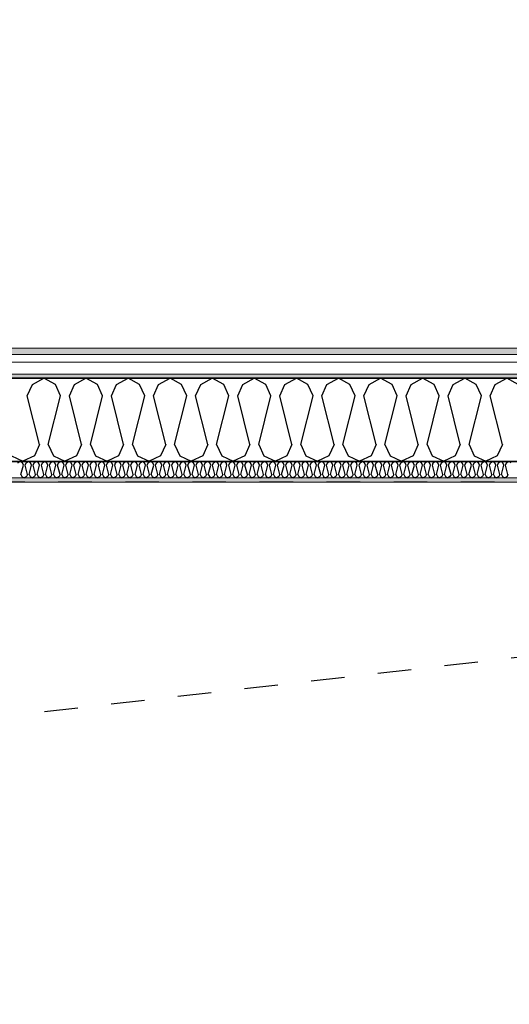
# Model space of a CAD drawing. Header units: millimetres. Extents: x -150 to 340869, y -1115 to 365939.
# Tile 167 of 193: x 319018 to 320478, y 352490 to 355427. Entities that reach past the tile are written whole.
import ezdxf
from ezdxf.enums import TextEntityAlignment as Align

# ---------------------------------------------------------------- set-up
doc = ezdxf.new("R2010")
doc.units = ezdxf.units.MM
doc.header["$LTSCALE"] = 0.5
doc.header["$MEASUREMENT"] = 0
for name, pattern in [('Akselinje', [1500, 1000, -200, 100, -200]), ('PLINE', [0]), ('Stipling', [400, 200, -200])]:
    doc.linetypes.add(name, pattern=pattern)
for name, color, linetype in [('0(Nye konstruksjoner)', 7, 'Continuous'), ('232- Ikke-bærende yttervegger (Skravur)(Nye konstruksjoner)', 7, 'Continuous'), ('232- Ikke-bærende yttervegger(Nye konstruksjoner)', 7, 'Continuous'), ('255- Gulvoverflate(Nye konstruksjoner)', 7, 'Continuous'), ('82-- Modullinjer(Nye konstruksjoner)', 7, 'Continuous'), ('842-M___1_50 Målsetting bygning(Nye konstruksjoner)', 7, 'Continuous'), ('862- M___Nettoareal(Nye konstruksjoner)', 7, 'Continuous'), ('862- M___Nettoareal(Polylinje)(Nye konstruksjoner)', 7, 'Continuous'), ('862- M___Nettoareal(Tekst)(Nye konstruksjoner)', 7, 'Continuous')]:
    doc.layers.add(name, color=color, linetype=linetype)
doc.layers.add('235- Utvendig kledning og overflate(Nye konstruksjoner)', color=7, linetype='Continuous', lineweight=0)
doc.layers.add('236- Innvendig kledning og overflate(Nye konstruksjoner)', color=7, linetype='Continuous', lineweight=0)
doc.styles.add('GENERATED_STYLE_1', font='txt')
doc.styles.add('GENERATED_STYLE_2', font='arial.ttf')
doc.styles.add('GENERATED_STYLE_4', font='arial.ttf')
doc.dimstyles.new('GENERATED_STYLE__1', dxfattribs={"dimtxt": 100, "dimasz": 95, "dimexe": 0.18, "dimexo": 0.0625, "dimgap": 0, "dimtad": 1, "dimtih": 1, "dimtoh": 1, "dimdec": 0, "dimzin": 0, "dimdsep": 46, "dimtxsty": 'GENERATED_STYLE_2', "dimblk": 'ARROWHEAD_6', "dimblk1": 'ARROWHEAD_6', "dimblk2": 'ARROWHEAD_6', "dimcen": 0.09, "dimse1": 1, "dimse2": 1, "dimclrd": 256, "dimclre": 256, "dimclrt": 256, "dimadec": 1, "dimazin": 0, "dimtfac": 1, "dimtdec": 4, "dimtmove": 0, "dimatfit": 3, "dimfxl": 1, "dimtolj": 1, "dimtzin": 0, "dimarcsym": 0})
pattern_1 = [(0, (0, 0), (0, 43.30127), [0, -25]), (0, (12.5, 21.65), (0, 43.30127), [0, -25])]

# ---------------------------------------------------------------- blocks, each defined once
blk = doc.blocks.new('Ikke målbart areal__4', base_point=(322265.2, 352860.9))
at = {"layer": '862- M___Nettoareal(Polylinje)(Nye konstruksjoner)', "linetype": 'Stipling', "flags": 128}
blk.add_lwpolyline([(325033.1, 354047.8), (317110.9, 354047.8), (317110.9, 351613.4), (323792.6, 351613.4), (327720, 346207.8), (329689.5, 347638.8)], close=True, dxfattribs=at)
at = {"layer": '862- M___Nettoareal(Tekst)(Nye konstruksjoner)', "style": 'GENERATED_STYLE_1'}
for tag, p in [('DUMMY_861', (322813.1, 353049.1)), ('ROOM_NAME', (321717.3, 353006.5)), ('DUMMY_862', (321717.3, 352860.9))]:
    blk.add_attdef(tag, text='', height=100, dxfattribs=at).set_placement(p, align=Align.TOP_LEFT)
blk = doc.blocks.new('*X35')
at = {"layer": '232- Ikke-bærende yttervegger (Skravur)(Nye konstruksjoner)', "linetype": 'PLINE'}
for p, q in [((319012.9, 354105.1), (319019.5, 354108.8)), ((319026.1, 354105.1), (319019.5, 354108.8)), ((319022, 354070.5), (319029.1, 354098.6)), ((319029.1, 354098.6), (319026.1, 354105.1)), ((319034.2, 354098.6), (319037.1, 354105.1)), ((319041.2, 354070.5), (319034.2, 354098.6)), ((319037.1, 354105.1), (319043.8, 354108.8)), ((319050.4, 354105.1), (319043.8, 354108.8)), ((319046.3, 354070.5), (319053.4, 354098.6)), ((319053.4, 354098.6), (319050.4, 354105.1)), ((319058.5, 354098.6), (319061.4, 354105.1)), ((319065.5, 354070.5), (319058.5, 354098.6)), ((319061.4, 354105.1), (319068.1, 354108.8)), ((319074.7, 354105.1), (319068.1, 354108.8)), ((319070.6, 354070.5), (319077.7, 354098.6)), ((319077.7, 354098.6), (319074.7, 354105.1)), ((319082.8, 354098.6), (319085.7, 354105.1)), ((319089.8, 354070.5), (319082.8, 354098.6)), ((319085.7, 354105.1), (319092.3, 354108.8)), ((319099, 354105.1), (319092.3, 354108.8)), ((319094.9, 354070.5), (319101.9, 354098.6)), ((319101.9, 354098.6), (319099, 354105.1)), ((319107, 354098.6), (319110, 354105.1)), ((319114.1, 354070.5), (319107, 354098.6)), ((319110, 354105.1), (319116.6, 354108.8)), ((319123.3, 354105.1), (319116.6, 354108.8)), ((319119.2, 354070.5), (319126.2, 354098.6)), ((319126.2, 354098.6), (319123.3, 354105.1)), ((319131.3, 354098.6), (319134.3, 354105.1)), ((319138.4, 354070.5), (319131.3, 354098.6)), ((319134.3, 354105.1), (319140.9, 354108.8)), ((319147.5, 354105.1), (319140.9, 354108.8)), ((319143.5, 354070.5), (319150.5, 354098.6)), ((319150.5, 354098.6), (319147.5, 354105.1)), ((319155.6, 354098.6), (319158.6, 354105.1)), ((319162.6, 354070.5), (319155.6, 354098.6)), ((319158.6, 354105.1), (319165.2, 354108.8)), ((319171.8, 354105.1), (319165.2, 354108.8)), ((319167.7, 354070.5), (319174.8, 354098.6)), ((319174.8, 354098.6), (319171.8, 354105.1)), ((319179.9, 354098.6), (319182.8, 354105.1)), ((319186.9, 354070.5), (319179.9, 354098.6)), ((319182.8, 354105.1), (319189.5, 354108.8)), ((319196.1, 354105.1), (319189.5, 354108.8)), ((319192, 354070.5), (319199.1, 354098.6)), ((319199.1, 354098.6), (319196.1, 354105.1)), ((319204.2, 354098.6), (319207.1, 354105.1)), ((319211.2, 354070.5), (319204.2, 354098.6)), ((319207.1, 354105.1), (319213.7, 354108.8)), ((319220.4, 354105.1), (319213.7, 354108.8)), ((319216.3, 354070.5), (319223.3, 354098.6)), ((319223.3, 354098.6), (319220.4, 354105.1)), ((319228.4, 354098.6), (319231.4, 354105.1)), ((319235.5, 354070.5), (319228.4, 354098.6)), ((319231.4, 354105.1), (319238, 354108.8)), ((319244.7, 354105.1), (319238, 354108.8)), ((319240.6, 354070.5), (319247.6, 354098.6)), ((319247.6, 354098.6), (319244.7, 354105.1)), ((319252.7, 354098.6), (319255.7, 354105.1)), ((319259.8, 354070.5), (319252.7, 354098.6)), ((319255.7, 354105.1), (319262.3, 354108.8)), ((319268.9, 354105.1), (319262.3, 354108.8)), ((319264.9, 354070.5), (319271.9, 354098.6)), ((319271.9, 354098.6), (319268.9, 354105.1)), ((319277, 354098.6), (319280, 354105.1)), ((319284, 354070.5), (319277, 354098.6)), ((319280, 354105.1), (319286.6, 354108.8)), ((319293.2, 354105.1), (319286.6, 354108.8)), ((319289.1, 354070.5), (319296.2, 354098.6)), ((319296.2, 354098.6), (319293.2, 354105.1)), ((319301.3, 354098.6), (319304.2, 354105.1)), ((319308.3, 354070.5), (319301.3, 354098.6)), ((319304.2, 354105.1), (319310.9, 354108.8)), ((319317.5, 354105.1), (319310.9, 354108.8)), ((319313.4, 354070.5), (319320.5, 354098.6)), ((319320.5, 354098.6), (319317.5, 354105.1)), ((319325.6, 354098.6), (319328.5, 354105.1)), ((319332.6, 354070.5), (319325.6, 354098.6)), ((319328.5, 354105.1), (319335.2, 354108.8)), ((319341.8, 354105.1), (319335.2, 354108.8)), ((319337.7, 354070.5), (319344.7, 354098.6)), ((319344.7, 354098.6), (319341.8, 354105.1)), ((319349.8, 354098.6), (319352.8, 354105.1)), ((319356.9, 354070.5), (319349.8, 354098.6)), ((319352.8, 354105.1), (319359.4, 354108.8)), ((319366.1, 354105.1), (319359.4, 354108.8)), ((319362, 354070.5), (319369, 354098.6)), ((319369, 354098.6), (319366.1, 354105.1)), ((319374.1, 354098.6), (319377.1, 354105.1)), ((319381.2, 354070.5), (319374.1, 354098.6)), ((319377.1, 354105.1), (319383.7, 354108.8)), ((319390.3, 354105.1), (319383.7, 354108.8)), ((319386.3, 354070.5), (319393.3, 354098.6)), ((319393.3, 354098.6), (319390.3, 354105.1)), ((319398.4, 354098.6), (319401.4, 354105.1)), ((319405.4, 354070.5), (319398.4, 354098.6)), ((319401.4, 354105.1), (319408, 354108.8)), ((319414.6, 354105.1), (319408, 354108.8)), ((319410.5, 354070.5), (319417.6, 354098.6)), ((319417.6, 354098.6), (319414.6, 354105.1)), ((319422.7, 354098.6), (319425.6, 354105.1)), ((319429.7, 354070.5), (319422.7, 354098.6)), ((319425.6, 354105.1), (319432.3, 354108.8)), ((319438.9, 354105.1), (319432.3, 354108.8)), ((319434.8, 354070.5), (319441.9, 354098.6)), ((319441.9, 354098.6), (319438.9, 354105.1)), ((319447, 354098.6), (319449.9, 354105.1)), ((319454, 354070.5), (319447, 354098.6)), ((319449.9, 354105.1), (319456.6, 354108.8)), ((319463.2, 354105.1), (319456.6, 354108.8)), ((319459.1, 354070.5), (319466.2, 354098.6)), ((319466.2, 354098.6), (319463.2, 354105.1)), ((319471.3, 354098.6), (319474.2, 354105.1)), ((319478.3, 354070.5), (319471.3, 354098.6)), ((319474.2, 354105.1), (319480.8, 354108.8)), ((319487.5, 354105.1), (319480.8, 354108.8)), ((319483.4, 354070.5), (319490.4, 354098.6)), ((319490.4, 354098.6), (319487.5, 354105.1)), ((319495.5, 354098.6), (319498.5, 354105.1)), ((319502.6, 354070.5), (319495.5, 354098.6)), ((319498.5, 354105.1), (319505.1, 354108.8)), ((319511.8, 354105.1), (319505.1, 354108.8)), ((319507.7, 354070.5), (319514.7, 354098.6)), ((319514.7, 354098.6), (319511.8, 354105.1)), ((319519.8, 354098.6), (319522.8, 354105.1)), ((319526.9, 354070.5), (319519.8, 354098.6)), ((319522.8, 354105.1), (319529.4, 354108.8)), ((319536, 354105.1), (319529.4, 354108.8)), ((319532, 354070.5), (319539, 354098.6)), ((319539, 354098.6), (319536, 354105.1)), ((319544.1, 354098.6), (319547.1, 354105.1)), ((319551.1, 354070.5), (319544.1, 354098.6)), ((319547.1, 354105.1), (319553.7, 354108.8)), ((319560.3, 354105.1), (319553.7, 354108.8)), ((319556.2, 354070.5), (319563.3, 354098.6)), ((319563.3, 354098.6), (319560.3, 354105.1)), ((319568.4, 354098.6), (319571.3, 354105.1)), ((319575.4, 354070.5), (319568.4, 354098.6)), ((319571.3, 354105.1), (319578, 354108.8)), ((319584.6, 354105.1), (319578, 354108.8)), ((319580.5, 354070.5), (319587.6, 354098.6)), ((319587.6, 354098.6), (319584.6, 354105.1)), ((319592.7, 354098.6), (319595.6, 354105.1)), ((319599.7, 354070.5), (319592.7, 354098.6)), ((319595.6, 354105.1), (319602.2, 354108.8)), ((319608.9, 354105.1), (319602.2, 354108.8)), ((319604.8, 354070.5), (319611.8, 354098.6)), ((319611.8, 354098.6), (319608.9, 354105.1)), ((319616.9, 354098.6), (319619.9, 354105.1)), ((319624, 354070.5), (319616.9, 354098.6)), ((319619.9, 354105.1), (319626.5, 354108.8)), ((319633.2, 354105.1), (319626.5, 354108.8)), ((319629.1, 354070.5), (319636.1, 354098.6)), ((319636.1, 354098.6), (319633.2, 354105.1)), ((319641.2, 354098.6), (319644.2, 354105.1)), ((319648.3, 354070.5), (319641.2, 354098.6)), ((319644.2, 354105.1), (319650.8, 354108.8)), ((319657.4, 354105.1), (319650.8, 354108.8)), ((319653.4, 354070.5), (319660.4, 354098.6)), ((319660.4, 354098.6), (319657.4, 354105.1)), ((319665.5, 354098.6), (319668.5, 354105.1)), ((319672.5, 354070.5), (319665.5, 354098.6)), ((319668.5, 354105.1), (319675.1, 354108.8)), ((319681.7, 354105.1), (319675.1, 354108.8)), ((319677.6, 354070.5), (319684.7, 354098.6)), ((319684.7, 354098.6), (319681.7, 354105.1)), ((319689.8, 354098.6), (319692.7, 354105.1)), ((319696.8, 354070.5), (319689.8, 354098.6)), ((319692.7, 354105.1), (319699.4, 354108.8)), ((319706, 354105.1), (319699.4, 354108.8)), ((319701.9, 354070.5), (319709, 354098.6)), ((319709, 354098.6), (319706, 354105.1)), ((319714.1, 354098.6), (319717, 354105.1)), ((319721.1, 354070.5), (319714.1, 354098.6)), ((319717, 354105.1), (319723.7, 354108.8)), ((319730.3, 354105.1), (319723.7, 354108.8)), ((319726.2, 354070.5), (319733.2, 354098.6)), ((319733.2, 354098.6), (319730.3, 354105.1)), ((319738.3, 354098.6), (319741.3, 354105.1)), ((319745.4, 354070.5), (319738.3, 354098.6)), ((319741.3, 354105.1), (319747.9, 354108.8)), ((319754.6, 354105.1), (319747.9, 354108.8)), ((319750.5, 354070.5), (319757.5, 354098.6)), ((319757.5, 354098.6), (319754.6, 354105.1)), ((319762.6, 354098.6), (319765.6, 354105.1)), ((319769.7, 354070.5), (319762.6, 354098.6)), ((319765.6, 354105.1), (319772.2, 354108.8)), ((319778.8, 354105.1), (319772.2, 354108.8)), ((319774.8, 354070.5), (319781.8, 354098.6)), ((319781.8, 354098.6), (319778.8, 354105.1)), ((319786.9, 354098.6), (319789.9, 354105.1)), ((319793.9, 354070.5), (319786.9, 354098.6)), ((319789.9, 354105.1), (319796.5, 354108.8)), ((319803.1, 354105.1), (319796.5, 354108.8)), ((319799, 354070.5), (319806.1, 354098.6)), ((319806.1, 354098.6), (319803.1, 354105.1)), ((319811.2, 354098.6), (319814.1, 354105.1)), ((319818.2, 354070.5), (319811.2, 354098.6)), ((319814.1, 354105.1), (319820.8, 354108.8)), ((319827.4, 354105.1), (319820.8, 354108.8)), ((319823.3, 354070.5), (319830.4, 354098.6)), ((319830.4, 354098.6), (319827.4, 354105.1)), ((319835.5, 354098.6), (319838.4, 354105.1)), ((319842.5, 354070.5), (319835.5, 354098.6)), ((319838.4, 354105.1), (319845.1, 354108.8)), ((319851.7, 354105.1), (319845.1, 354108.8)), ((319847.6, 354070.5), (319854.7, 354098.6)), ((319854.7, 354098.6), (319851.7, 354105.1)), ((319859.8, 354098.6), (319862.7, 354105.1)), ((319866.8, 354070.5), (319859.8, 354098.6)), ((319862.7, 354105.1), (319869.3, 354108.8)), ((319876, 354105.1), (319869.3, 354108.8)), ((319871.9, 354070.5), (319878.9, 354098.6)), ((319878.9, 354098.6), (319876, 354105.1)), ((319884, 354098.6), (319887, 354105.1)), ((319891.1, 354070.5), (319884, 354098.6)), ((319887, 354105.1), (319893.6, 354108.8)), ((319900.3, 354105.1), (319893.6, 354108.8)), ((319896.2, 354070.5), (319903.2, 354098.6)), ((319903.2, 354098.6), (319900.3, 354105.1)), ((319908.3, 354098.6), (319911.3, 354105.1)), ((319915.4, 354070.5), (319908.3, 354098.6)), ((319911.3, 354105.1), (319917.9, 354108.8)), ((319924.5, 354105.1), (319917.9, 354108.8)), ((319920.5, 354070.5), (319927.5, 354098.6)), ((319927.5, 354098.6), (319924.5, 354105.1)), ((319932.6, 354098.6), (319935.6, 354105.1)), ((319939.6, 354070.5), (319932.6, 354098.6)), ((319935.6, 354105.1), (319942.2, 354108.8)), ((319948.8, 354105.1), (319942.2, 354108.8)), ((319944.7, 354070.5), (319951.8, 354098.6)), ((319951.8, 354098.6), (319948.8, 354105.1)), ((319956.9, 354098.6), (319959.8, 354105.1)), ((319963.9, 354070.5), (319956.9, 354098.6)), ((319959.8, 354105.1), (319966.5, 354108.8)), ((319973.1, 354105.1), (319966.5, 354108.8)), ((319969, 354070.5), (319976.1, 354098.6)), ((319976.1, 354098.6), (319973.1, 354105.1)), ((319981.2, 354098.6), (319984.1, 354105.1)), ((319988.2, 354070.5), (319981.2, 354098.6)), ((319984.1, 354105.1), (319990.7, 354108.8)), ((319997.4, 354105.1), (319990.7, 354108.8)), ((319993.3, 354070.5), (320000.3, 354098.6)), ((320000.3, 354098.6), (319997.4, 354105.1)), ((320005.4, 354098.6), (320008.4, 354105.1)), ((320012.5, 354070.5), (320005.4, 354098.6)), ((320008.4, 354105.1), (320015, 354108.8)), ((320021.7, 354105.1), (320015, 354108.8)), ((320017.6, 354070.5), (320024.6, 354098.6)), ((320024.6, 354098.6), (320021.7, 354105.1)), ((320029.7, 354098.6), (320032.7, 354105.1)), ((320036.8, 354070.5), (320029.7, 354098.6)), ((320032.7, 354105.1), (320039.3, 354108.8)), ((320045.9, 354105.1), (320039.3, 354108.8)), ((320041.9, 354070.5), (320048.9, 354098.6)), ((320048.9, 354098.6), (320045.9, 354105.1)), ((320054, 354098.6), (320057, 354105.1)), ((320061, 354070.5), (320054, 354098.6)), ((320057, 354105.1), (320063.6, 354108.8)), ((320070.2, 354105.1), (320063.6, 354108.8)), ((320066.1, 354070.5), (320073.2, 354098.6)), ((320073.2, 354098.6), (320070.2, 354105.1)), ((320078.3, 354098.6), (320081.2, 354105.1)), ((320085.3, 354070.5), (320078.3, 354098.6)), ((320081.2, 354105.1), (320087.9, 354108.8)), ((320094.5, 354105.1), (320087.9, 354108.8)), ((320090.4, 354070.5), (320097.5, 354098.6)), ((320097.5, 354098.6), (320094.5, 354105.1)), ((320102.6, 354098.6), (320105.5, 354105.1)), ((320109.6, 354070.5), (320102.6, 354098.6)), ((320105.5, 354105.1), (320112.2, 354108.8)), ((320118.8, 354105.1), (320112.2, 354108.8)), ((320114.7, 354070.5), (320121.7, 354098.6)), ((320121.7, 354098.6), (320118.8, 354105.1)), ((320126.8, 354098.6), (320129.8, 354105.1)), ((320133.9, 354070.5), (320126.8, 354098.6)), ((320129.8, 354105.1), (320136.4, 354108.8)), ((320143.1, 354105.1), (320136.4, 354108.8)), ((320139, 354070.5), (320146, 354098.6)), ((320146, 354098.6), (320143.1, 354105.1)), ((320151.1, 354098.6), (320154.1, 354105.1)), ((320158.2, 354070.5), (320151.1, 354098.6)), ((320154.1, 354105.1), (320160.7, 354108.8)), ((320167.3, 354105.1), (320160.7, 354108.8)), ((320163.3, 354070.5), (320170.3, 354098.6)), ((320170.3, 354098.6), (320167.3, 354105.1)), ((320175.4, 354098.6), (320178.4, 354105.1)), ((320182.4, 354070.5), (320175.4, 354098.6)), ((320178.4, 354105.1), (320185, 354108.8)), ((320191.6, 354105.1), (320185, 354108.8)), ((320187.5, 354070.5), (320194.6, 354098.6)), ((320194.6, 354098.6), (320191.6, 354105.1)), ((320199.7, 354098.6), (320202.6, 354105.1)), ((320206.7, 354070.5), (320199.7, 354098.6)), ((320202.6, 354105.1), (320209.3, 354108.8)), ((320215.9, 354105.1), (320209.3, 354108.8)), ((320211.8, 354070.5), (320218.9, 354098.6)), ((320218.9, 354098.6), (320215.9, 354105.1)), ((320224, 354098.6), (320226.9, 354105.1)), ((320231, 354070.5), (320224, 354098.6)), ((320226.9, 354105.1), (320233.6, 354108.8)), ((320240.2, 354105.1), (320233.6, 354108.8)), ((320236.1, 354070.5), (320243.2, 354098.6)), ((320243.2, 354098.6), (320240.2, 354105.1)), ((320248.3, 354098.6), (320251.2, 354105.1)), ((320255.3, 354070.5), (320248.3, 354098.6)), ((320251.2, 354105.1), (320257.8, 354108.8)), ((320264.5, 354105.1), (320257.8, 354108.8)), ((320260.4, 354070.5), (320267.4, 354098.6)), ((320267.4, 354098.6), (320264.5, 354105.1)), ((320272.5, 354098.6), (320275.5, 354105.1)), ((320279.6, 354070.5), (320272.5, 354098.6)), ((320275.5, 354105.1), (320282.1, 354108.8)), ((320288.8, 354105.1), (320282.1, 354108.8)), ((320284.7, 354070.5), (320291.7, 354098.6)), ((320291.7, 354098.6), (320288.8, 354105.1)), ((320296.8, 354098.6), (320299.8, 354105.1)), ((320303.9, 354070.5), (320296.8, 354098.6)), ((320299.8, 354105.1), (320306.4, 354108.8)), ((320313, 354105.1), (320306.4, 354108.8)), ((320309, 354070.5), (320316, 354098.6)), ((320316, 354098.6), (320313, 354105.1)), ((320321.1, 354098.6), (320324.1, 354105.1)), ((320328.1, 354070.5), (320321.1, 354098.6)), ((320324.1, 354105.1), (320330.7, 354108.8)), ((320337.3, 354105.1), (320330.7, 354108.8)), ((320333.2, 354070.5), (320340.3, 354098.6)), ((320340.3, 354098.6), (320337.3, 354105.1)), ((320345.4, 354098.6), (320348.3, 354105.1)), ((320352.4, 354070.5), (320345.4, 354098.6)), ((320348.3, 354105.1), (320355, 354108.8)), ((320361.6, 354105.1), (320355, 354108.8)), ((320357.5, 354070.5), (320364.6, 354098.6)), ((320364.6, 354098.6), (320361.6, 354105.1)), ((320369.7, 354098.6), (320372.6, 354105.1)), ((320376.7, 354070.5), (320369.7, 354098.6)), ((320372.6, 354105.1), (320379.2, 354108.8)), ((320385.9, 354105.1), (320379.2, 354108.8)), ((320381.8, 354070.5), (320388.8, 354098.6)), ((320388.8, 354098.6), (320385.9, 354105.1)), ((320393.9, 354098.6), (320396.9, 354105.1)), ((320401, 354070.5), (320393.9, 354098.6)), ((320396.9, 354105.1), (320403.5, 354108.8)), ((320410.2, 354105.1), (320403.5, 354108.8)), ((320406.1, 354070.5), (320413.1, 354098.6)), ((320413.1, 354098.6), (320410.2, 354105.1)), ((320418.2, 354098.6), (320421.2, 354105.1)), ((320425.3, 354070.5), (320418.2, 354098.6)), ((320421.2, 354105.1), (320427.8, 354108.8)), ((320434.4, 354105.1), (320427.8, 354108.8)), ((320430.4, 354070.5), (320437.4, 354098.6)), ((320437.4, 354098.6), (320434.4, 354105.1)), ((320442.5, 354098.6), (320445.5, 354105.1)), ((320449.5, 354070.5), (320442.5, 354098.6)), ((320445.5, 354105.1), (320452.1, 354108.8)), ((320458.7, 354105.1), (320452.1, 354108.8)), ((320454.6, 354070.5), (320461.7, 354098.6)), ((320461.7, 354098.6), (320458.7, 354105.1)), ((320466.8, 354098.6), (320469.7, 354105.1)), ((320473.8, 354070.5), (320466.8, 354098.6)), ((320469.7, 354105.1), (320476.4, 354108.8)), ((320483, 354105.1), (320476.4, 354108.8)), ((319022, 354070.5), (319025, 354064)), ((319025, 354064), (319031.6, 354060.8)), ((319038.3, 354064), (319031.6, 354060.8)), ((319041.2, 354070.5), (319038.3, 354064)), ((319046.3, 354070.5), (319049.3, 354064)), ((319049.3, 354064), (319055.9, 354060.8)), ((319062.6, 354064), (319055.9, 354060.8)), ((319065.5, 354070.5), (319062.6, 354064)), ((319070.6, 354070.5), (319073.6, 354064)), ((319073.6, 354064), (319080.2, 354060.8)), ((319086.8, 354064), (319080.2, 354060.8)), ((319089.8, 354070.5), (319086.8, 354064)), ((319094.9, 354070.5), (319097.9, 354064)), ((319097.9, 354064), (319104.5, 354060.8)), ((319111.1, 354064), (319104.5, 354060.8)), ((319114.1, 354070.5), (319111.1, 354064)), ((319119.2, 354070.5), (319122.1, 354064)), ((319122.1, 354064), (319128.8, 354060.8)), ((319135.4, 354064), (319128.8, 354060.8)), ((319138.4, 354070.5), (319135.4, 354064)), ((319143.5, 354070.5), (319146.4, 354064)), ((319146.4, 354064), (319153, 354060.8)), ((319159.7, 354064), (319153, 354060.8)), ((319162.6, 354070.5), (319159.7, 354064)), ((319167.7, 354070.5), (319170.7, 354064)), ((319170.7, 354064), (319177.3, 354060.8)), ((319184, 354064), (319177.3, 354060.8)), ((319186.9, 354070.5), (319184, 354064)), ((319192, 354070.5), (319195, 354064)), ((319195, 354064), (319201.6, 354060.8)), ((319208.2, 354064), (319201.6, 354060.8)), ((319211.2, 354070.5), (319208.2, 354064)), ((319216.3, 354070.5), (319219.3, 354064)), ((319219.3, 354064), (319225.9, 354060.8)), ((319232.5, 354064), (319225.9, 354060.8)), ((319235.5, 354070.5), (319232.5, 354064)), ((319240.6, 354070.5), (319243.5, 354064)), ((319243.5, 354064), (319250.2, 354060.8)), ((319256.8, 354064), (319250.2, 354060.8)), ((319259.8, 354070.5), (319256.8, 354064)), ((319264.9, 354070.5), (319267.8, 354064)), ((319267.8, 354064), (319274.5, 354060.8)), ((319281.1, 354064), (319274.5, 354060.8)), ((319284, 354070.5), (319281.1, 354064)), ((319289.1, 354070.5), (319292.1, 354064)), ((319292.1, 354064), (319298.7, 354060.8)), ((319305.4, 354064), (319298.7, 354060.8)), ((319308.3, 354070.5), (319305.4, 354064)), ((319313.4, 354070.5), (319316.4, 354064)), ((319316.4, 354064), (319323, 354060.8)), ((319329.6, 354064), (319323, 354060.8)), ((319332.6, 354070.5), (319329.6, 354064)), ((319337.7, 354070.5), (319340.7, 354064)), ((319340.7, 354064), (319347.3, 354060.8)), ((319353.9, 354064), (319347.3, 354060.8)), ((319356.9, 354070.5), (319353.9, 354064)), ((319362, 354070.5), (319364.9, 354064)), ((319364.9, 354064), (319371.6, 354060.8)), ((319378.2, 354064), (319371.6, 354060.8)), ((319381.2, 354070.5), (319378.2, 354064)), ((319386.3, 354070.5), (319389.2, 354064)), ((319389.2, 354064), (319395.9, 354060.8)), ((319402.5, 354064), (319395.9, 354060.8)), ((319405.4, 354070.5), (319402.5, 354064)), ((319410.5, 354070.5), (319413.5, 354064)), ((319413.5, 354064), (319420.1, 354060.8)), ((319426.8, 354064), (319420.1, 354060.8)), ((319429.7, 354070.5), (319426.8, 354064)), ((319434.8, 354070.5), (319437.8, 354064)), ((319437.8, 354064), (319444.4, 354060.8)), ((319451.1, 354064), (319444.4, 354060.8)), ((319454, 354070.5), (319451.1, 354064)), ((319459.1, 354070.5), (319462.1, 354064)), ((319462.1, 354064), (319468.7, 354060.8)), ((319475.3, 354064), (319468.7, 354060.8)), ((319478.3, 354070.5), (319475.3, 354064)), ((319483.4, 354070.5), (319486.4, 354064)), ((319486.4, 354064), (319493, 354060.8)), ((319499.6, 354064), (319493, 354060.8)), ((319502.6, 354070.5), (319499.6, 354064)), ((319507.7, 354070.5), (319510.6, 354064)), ((319510.6, 354064), (319517.3, 354060.8)), ((319523.9, 354064), (319517.3, 354060.8)), ((319526.9, 354070.5), (319523.9, 354064)), ((319532, 354070.5), (319534.9, 354064)), ((319534.9, 354064), (319541.5, 354060.8)), ((319548.2, 354064), (319541.5, 354060.8)), ((319551.1, 354070.5), (319548.2, 354064)), ((319556.2, 354070.5), (319559.2, 354064)), ((319559.2, 354064), (319565.8, 354060.8)), ((319572.5, 354064), (319565.8, 354060.8)), ((319575.4, 354070.5), (319572.5, 354064)), ((319580.5, 354070.5), (319583.5, 354064)), ((319583.5, 354064), (319590.1, 354060.8)), ((319596.7, 354064), (319590.1, 354060.8)), ((319599.7, 354070.5), (319596.7, 354064)), ((319604.8, 354070.5), (319607.8, 354064)), ((319607.8, 354064), (319614.4, 354060.8)), ((319621, 354064), (319614.4, 354060.8)), ((319624, 354070.5), (319621, 354064)), ((319629.1, 354070.5), (319632, 354064)), ((319632, 354064), (319638.7, 354060.8)), ((319645.3, 354064), (319638.7, 354060.8)), ((319648.3, 354070.5), (319645.3, 354064)), ((319653.4, 354070.5), (319656.3, 354064)), ((319656.3, 354064), (319663, 354060.8)), ((319669.6, 354064), (319663, 354060.8)), ((319672.5, 354070.5), (319669.6, 354064)), ((319677.6, 354070.5), (319680.6, 354064)), ((319680.6, 354064), (319687.2, 354060.8)), ((319693.9, 354064), (319687.2, 354060.8)), ((319696.8, 354070.5), (319693.9, 354064)), ((319701.9, 354070.5), (319704.9, 354064)), ((319704.9, 354064), (319711.5, 354060.8)), ((319718.1, 354064), (319711.5, 354060.8)), ((319721.1, 354070.5), (319718.1, 354064)), ((319726.2, 354070.5), (319729.2, 354064)), ((319729.2, 354064), (319735.8, 354060.8)), ((319742.4, 354064), (319735.8, 354060.8)), ((319745.4, 354070.5), (319742.4, 354064)), ((319750.5, 354070.5), (319753.4, 354064)), ((319753.4, 354064), (319760.1, 354060.8)), ((319766.7, 354064), (319760.1, 354060.8)), ((319769.7, 354070.5), (319766.7, 354064)), ((319774.8, 354070.5), (319777.7, 354064)), ((319777.7, 354064), (319784.4, 354060.8)), ((319791, 354064), (319784.4, 354060.8)), ((319793.9, 354070.5), (319791, 354064)), ((319799, 354070.5), (319802, 354064)), ((319802, 354064), (319808.6, 354060.8)), ((319815.3, 354064), (319808.6, 354060.8)), ((319818.2, 354070.5), (319815.3, 354064)), ((319823.3, 354070.5), (319826.3, 354064)), ((319826.3, 354064), (319832.9, 354060.8)), ((319839.6, 354064), (319832.9, 354060.8)), ((319842.5, 354070.5), (319839.6, 354064)), ((319847.6, 354070.5), (319850.6, 354064)), ((319850.6, 354064), (319857.2, 354060.8)), ((319863.8, 354064), (319857.2, 354060.8)), ((319866.8, 354070.5), (319863.8, 354064)), ((319871.9, 354070.5), (319874.9, 354064)), ((319874.9, 354064), (319881.5, 354060.8)), ((319888.1, 354064), (319881.5, 354060.8)), ((319891.1, 354070.5), (319888.1, 354064)), ((319896.2, 354070.5), (319899.1, 354064)), ((319899.1, 354064), (319905.8, 354060.8)), ((319912.4, 354064), (319905.8, 354060.8)), ((319915.4, 354070.5), (319912.4, 354064)), ((319920.5, 354070.5), (319923.4, 354064)), ((319923.4, 354064), (319930, 354060.8)), ((319936.7, 354064), (319930, 354060.8)), ((319939.6, 354070.5), (319936.7, 354064)), ((319944.7, 354070.5), (319947.7, 354064)), ((319947.7, 354064), (319954.3, 354060.8)), ((319961, 354064), (319954.3, 354060.8)), ((319963.9, 354070.5), (319961, 354064)), ((319969, 354070.5), (319972, 354064)), ((319972, 354064), (319978.6, 354060.8)), ((319985.2, 354064), (319978.6, 354060.8)), ((319988.2, 354070.5), (319985.2, 354064)), ((319993.3, 354070.5), (319996.3, 354064)), ((319996.3, 354064), (320002.9, 354060.8)), ((320009.5, 354064), (320002.9, 354060.8)), ((320012.5, 354070.5), (320009.5, 354064)), ((320017.6, 354070.5), (320020.5, 354064)), ((320020.5, 354064), (320027.2, 354060.8)), ((320033.8, 354064), (320027.2, 354060.8)), ((320036.8, 354070.5), (320033.8, 354064)), ((320041.9, 354070.5), (320044.8, 354064)), ((320044.8, 354064), (320051.5, 354060.8)), ((320058.1, 354064), (320051.5, 354060.8)), ((320061, 354070.5), (320058.1, 354064)), ((320066.1, 354070.5), (320069.1, 354064)), ((320069.1, 354064), (320075.7, 354060.8)), ((320082.4, 354064), (320075.7, 354060.8)), ((320085.3, 354070.5), (320082.4, 354064)), ((320090.4, 354070.5), (320093.4, 354064)), ((320093.4, 354064), (320100, 354060.8)), ((320106.6, 354064), (320100, 354060.8)), ((320109.6, 354070.5), (320106.6, 354064)), ((320114.7, 354070.5), (320117.7, 354064)), ((320117.7, 354064), (320124.3, 354060.8)), ((320130.9, 354064), (320124.3, 354060.8)), ((320133.9, 354070.5), (320130.9, 354064)), ((320139, 354070.5), (320141.9, 354064)), ((320141.9, 354064), (320148.6, 354060.8)), ((320155.2, 354064), (320148.6, 354060.8)), ((320158.2, 354070.5), (320155.2, 354064)), ((320163.3, 354070.5), (320166.2, 354064)), ((320166.2, 354064), (320172.9, 354060.8)), ((320179.5, 354064), (320172.9, 354060.8)), ((320182.4, 354070.5), (320179.5, 354064)), ((320187.5, 354070.5), (320190.5, 354064)), ((320190.5, 354064), (320197.1, 354060.8)), ((320203.8, 354064), (320197.1, 354060.8)), ((320206.7, 354070.5), (320203.8, 354064)), ((320211.8, 354070.5), (320214.8, 354064)), ((320214.8, 354064), (320221.4, 354060.8)), ((320228.1, 354064), (320221.4, 354060.8)), ((320231, 354070.5), (320228.1, 354064)), ((320236.1, 354070.5), (320239.1, 354064)), ((320239.1, 354064), (320245.7, 354060.8)), ((320252.3, 354064), (320245.7, 354060.8)), ((320255.3, 354070.5), (320252.3, 354064)), ((320260.4, 354070.5), (320263.4, 354064)), ((320263.4, 354064), (320270, 354060.8)), ((320276.6, 354064), (320270, 354060.8)), ((320279.6, 354070.5), (320276.6, 354064)), ((320284.7, 354070.5), (320287.6, 354064)), ((320287.6, 354064), (320294.3, 354060.8)), ((320300.9, 354064), (320294.3, 354060.8)), ((320303.9, 354070.5), (320300.9, 354064)), ((320309, 354070.5), (320311.9, 354064)), ((320311.9, 354064), (320318.5, 354060.8)), ((320325.2, 354064), (320318.5, 354060.8)), ((320328.1, 354070.5), (320325.2, 354064)), ((320333.2, 354070.5), (320336.2, 354064)), ((320336.2, 354064), (320342.8, 354060.8)), ((320349.5, 354064), (320342.8, 354060.8)), ((320352.4, 354070.5), (320349.5, 354064)), ((320357.5, 354070.5), (320360.5, 354064)), ((320360.5, 354064), (320367.1, 354060.8)), ((320373.7, 354064), (320367.1, 354060.8)), ((320376.7, 354070.5), (320373.7, 354064)), ((320381.8, 354070.5), (320384.8, 354064)), ((320384.8, 354064), (320391.4, 354060.8)), ((320398, 354064), (320391.4, 354060.8)), ((320401, 354070.5), (320398, 354064)), ((320406.1, 354070.5), (320409, 354064)), ((320409, 354064), (320415.7, 354060.8)), ((320422.3, 354064), (320415.7, 354060.8)), ((320425.3, 354070.5), (320422.3, 354064)), ((320430.4, 354070.5), (320433.3, 354064)), ((320433.3, 354064), (320440, 354060.8)), ((320446.6, 354064), (320440, 354060.8)), ((320449.5, 354070.5), (320446.6, 354064)), ((320454.6, 354070.5), (320457.6, 354064)), ((320457.6, 354064), (320464.2, 354060.8)), ((320470.9, 354064), (320464.2, 354060.8)), ((320473.8, 354070.5), (320470.9, 354064))]:
    blk.add_line(p, q, dxfattribs=at)
blk = doc.blocks.new('*X38')
at = {"layer": '232- Ikke-bærende yttervegger (Skravur)(Nye konstruksjoner)', "linetype": 'PLINE'}
for p, q in [((319056.1, 354338.7), (319090.3, 354357.8)), ((319124.6, 354338.7), (319090.3, 354357.8)), ((319181.5, 354338.7), (319215.8, 354357.8)), ((319250, 354338.7), (319215.8, 354357.8)), ((319307, 354338.7), (319341.2, 354357.8)), ((319375.5, 354338.7), (319341.2, 354357.8)), ((319432.4, 354338.7), (319466.7, 354357.8)), ((319500.9, 354338.7), (319466.7, 354357.8)), ((319557.9, 354338.7), (319592.1, 354357.8)), ((319626.4, 354338.7), (319592.1, 354357.8)), ((319683.3, 354338.7), (319717.6, 354357.8)), ((319751.8, 354338.7), (319717.6, 354357.8)), ((319808.8, 354338.7), (319843, 354357.8)), ((319877.3, 354338.7), (319843, 354357.8)), ((319934.2, 354338.7), (319968.5, 354357.8)), ((320002.8, 354338.7), (319968.5, 354357.8)), ((320059.7, 354338.7), (320093.9, 354357.8)), ((320128.2, 354338.7), (320093.9, 354357.8)), ((320185.1, 354338.7), (320219.4, 354357.8)), ((320253.7, 354338.7), (320219.4, 354357.8)), ((320310.6, 354338.7), (320344.9, 354357.8)), ((320379.1, 354338.7), (320344.9, 354357.8)), ((320436, 354338.7), (320470.3, 354357.8)), ((320504.6, 354338.7), (320470.3, 354357.8)), ((319040.8, 354305.1), (319056.1, 354338.7)), ((319139.9, 354305.1), (319124.6, 354338.7)), ((319166.2, 354305.1), (319181.5, 354338.7)), ((319265.3, 354305.1), (319250, 354338.7)), ((319291.7, 354305.1), (319307, 354338.7)), ((319390.8, 354305.1), (319375.5, 354338.7)), ((319417.1, 354305.1), (319432.4, 354338.7)), ((319516.2, 354305.1), (319500.9, 354338.7)), ((319542.6, 354305.1), (319557.9, 354338.7)), ((319641.7, 354305.1), (319626.4, 354338.7)), ((319668, 354305.1), (319683.3, 354338.7)), ((319767.1, 354305.1), (319751.8, 354338.7)), ((319793.5, 354305.1), (319808.8, 354338.7)), ((319892.6, 354305.1), (319877.3, 354338.7)), ((319918.9, 354305.1), (319934.2, 354338.7)), ((320018, 354305.1), (320002.8, 354338.7)), ((320044.4, 354305.1), (320059.7, 354338.7)), ((320143.5, 354305.1), (320128.2, 354338.7)), ((320169.8, 354305.1), (320185.1, 354338.7)), ((320268.9, 354305.1), (320253.7, 354338.7)), ((320295.3, 354305.1), (320310.6, 354338.7)), ((320394.4, 354305.1), (320379.1, 354338.7)), ((320420.8, 354305.1), (320436, 354338.7)), ((319077.1, 354159.6), (319040.8, 354305.1)), ((319103.5, 354159.6), (319139.9, 354305.1)), ((319202.6, 354159.6), (319166.2, 354305.1)), ((319229, 354159.6), (319265.3, 354305.1)), ((319328, 354159.6), (319291.7, 354305.1)), ((319354.4, 354159.6), (319390.8, 354305.1)), ((319453.5, 354159.6), (319417.1, 354305.1)), ((319479.9, 354159.6), (319516.2, 354305.1)), ((319579, 354159.6), (319542.6, 354305.1)), ((319605.3, 354159.6), (319641.7, 354305.1)), ((319704.4, 354159.6), (319668, 354305.1)), ((319730.8, 354159.6), (319767.1, 354305.1)), ((319829.9, 354159.6), (319793.5, 354305.1)), ((319856.2, 354159.6), (319892.6, 354305.1)), ((319955.3, 354159.6), (319918.9, 354305.1)), ((319981.7, 354159.6), (320018, 354305.1)), ((320080.8, 354159.6), (320044.4, 354305.1)), ((320107.1, 354159.6), (320143.5, 354305.1)), ((320206.2, 354159.6), (320169.8, 354305.1)), ((320232.6, 354159.6), (320268.9, 354305.1)), ((320331.7, 354159.6), (320295.3, 354305.1)), ((320358, 354159.6), (320394.4, 354305.1)), ((320457.1, 354159.6), (320420.8, 354305.1)), ((319077.1, 354159.6), (319061.9, 354126.1)), ((319103.5, 354159.6), (319118.8, 354126.1)), ((319202.6, 354159.6), (319187.3, 354126.1)), ((319229, 354159.6), (319244.2, 354126.1)), ((319328, 354159.6), (319312.8, 354126.1)), ((319354.4, 354159.6), (319369.7, 354126.1)), ((319453.5, 354159.6), (319438.2, 354126.1)), ((319479.9, 354159.6), (319495.1, 354126.1)), ((319579, 354159.6), (319563.7, 354126.1)), ((319605.3, 354159.6), (319620.6, 354126.1)), ((319704.4, 354159.6), (319689.1, 354126.1)), ((319730.8, 354159.6), (319746.1, 354126.1)), ((319829.9, 354159.6), (319814.6, 354126.1)), ((319856.2, 354159.6), (319871.5, 354126.1)), ((319955.3, 354159.6), (319940, 354126.1)), ((319981.7, 354159.6), (319997, 354126.1)), ((320080.8, 354159.6), (320065.5, 354126.1)), ((320107.1, 354159.6), (320122.4, 354126.1)), ((320206.2, 354159.6), (320190.9, 354126.1)), ((320232.6, 354159.6), (320247.9, 354126.1)), ((320331.7, 354159.6), (320316.4, 354126.1)), ((320358, 354159.6), (320373.3, 354126.1)), ((320457.1, 354159.6), (320441.8, 354126.1)), ((318993.3, 354126.1), (319027.6, 354109.8)), ((319061.9, 354126.1), (319027.6, 354109.8)), ((319118.8, 354126.1), (319153, 354109.8)), ((319187.3, 354126.1), (319153, 354109.8)), ((319244.2, 354126.1), (319278.5, 354109.8)), ((319312.8, 354126.1), (319278.5, 354109.8)), ((319369.7, 354126.1), (319404, 354109.8)), ((319438.2, 354126.1), (319404, 354109.8)), ((319495.1, 354126.1), (319529.4, 354109.8)), ((319563.7, 354126.1), (319529.4, 354109.8)), ((319620.6, 354126.1), (319654.9, 354109.8)), ((319689.1, 354126.1), (319654.9, 354109.8)), ((319746.1, 354126.1), (319780.3, 354109.8)), ((319814.6, 354126.1), (319780.3, 354109.8)), ((319871.5, 354126.1), (319905.8, 354109.8)), ((319940, 354126.1), (319905.8, 354109.8)), ((319997, 354126.1), (320031.2, 354109.8)), ((320065.5, 354126.1), (320031.2, 354109.8)), ((320122.4, 354126.1), (320156.7, 354109.8)), ((320190.9, 354126.1), (320156.7, 354109.8)), ((320247.9, 354126.1), (320282.1, 354109.8)), ((320316.4, 354126.1), (320282.1, 354109.8)), ((320373.3, 354126.1), (320407.6, 354109.8)), ((320441.8, 354126.1), (320407.6, 354109.8))]:
    blk.add_line(p, q, dxfattribs=at)
blk = doc.blocks.new('Standard grid marker[29]', base_point=(306234.8, 354357.8))
at = {"layer": '82-- Modullinjer(Nye konstruksjoner)', "linetype": 'Akselinje'}
for p, q in [((306434.8, 354357.8), (320034.8, 354357.8)), ((320034.8, 354357.8), (320234.8, 354357.8))]:
    blk.add_line(p, q, dxfattribs=at)
at = {"layer": '82-- Modullinjer(Nye konstruksjoner)', "style": 'GENERATED_STYLE_4'}
blk.add_attdef('AC_MarkerText_1', text='', height=100, dxfattribs=at).set_placement((306109.8, 354411), align=Align.TOP_CENTER)
blk = doc.blocks.new('*D121')
at = {"layer": '842-M___1_50 Målsetting bygning(Nye konstruksjoner)', "linetype": 'PLINE'}
for p, q in [((308360.9, 363197.2), (308360.9, 363384.7)), ((325191, 363197.2), (325191, 363384.7)), ((308410.9, 363340.9), (308310.9, 363240.9)), ((325141, 363240.9), (325241, 363340.9)), ((308360.9, 363290.9), (325191, 363290.9)), ((325191, 363290.9), (325266, 363290.9))]:
    blk.add_line(p, q, dxfattribs=at)
at = {"layer": '842-M___1_50 Målsetting bygning(Nye konstruksjoner)', "insert": (316566.2, 363310.9), "char_height": 100, "attachment_point": 7, "style": 'GENERATED_STYLE_2'}
blk.add_mtext('\\A1;{\\pql;\\fArial|b0|i0|c0|p0;\\W1.000000;16\xa0830}', dxfattribs=at)
blk = doc.blocks.new('ARROWHEAD_6')
at = {"linetype": 'Continuous'}
for p, q in [((-0.5, -0.5), (0.5, 0.5)), ((0, 0), (-1, 0))]:
    blk.add_line(p, q, dxfattribs=at)

msp = doc.modelspace()

# ---------------------------------------------------------------- hatches: boundary and pattern name
at = {"layer": '232- Ikke-bærende yttervegger (Skravur)(Nye konstruksjoner)', "linetype": 'Continuous'}
h = msp.add_hatch(dxfattribs=at)
h.set_pattern_fill('Skrålinjer_2', color=256, style=0, pattern_type=2)
h.set_pattern_definition([(225, (0, 0), (-56.568542, 56.568542), [80, 0])])
h.paths.add_polyline_path([(308379.9, 354428.8), (325227.2, 354428.8), (325213.4, 354447.8), (308379.9, 354447.8)])
h = msp.add_hatch(dxfattribs=at)
h.set_pattern_fill('Prikker_tett', color=256, style=0, pattern_type=2)
h.set_pattern_definition(pattern_1)
h.paths.add_polyline_path([(308450.9, 354357.8), (325191, 354357.8), (325182.3, 354369.8), (308450.9, 354369.8)])
msp.add_hatch(color=256, dxfattribs=at).paths.add_polyline_path([(308699.9, 354108.8), (325064.1, 354108.8), (325063.4, 354109.8), (308699.9, 354109.8)])
h = msp.add_hatch(dxfattribs=at)
h.set_pattern_fill('Prikker_tett', color=256, style=0, pattern_type=2)
h.set_pattern_definition(pattern_1)
h.paths.add_polyline_path([(308760.9, 354047.8), (325033.1, 354047.8), (325023.6, 354060.8), (308760.9, 354060.8)])

# ---------------------------------------------------------------- linework, layer by layer
at = {"layer": '0(Nye konstruksjoner)', "linetype": 'Stipling'}
msp.add_lwpolyline([(308760.9, 352171.8), (325033.1, 354047.8), (327720, 346207.8)], dxfattribs=at)
at = {"layer": '232- Ikke-bærende yttervegger(Nye konstruksjoner)', "linetype": 'PLINE'}
for p, q in [((324884.5, 354357.8), (308698.9, 354357.8)), ((308698.9, 354109.8), (325064.6, 354109.8)), ((308699.9, 354108.8), (325064.1, 354108.8))]:
    msp.add_line(p, q, dxfattribs=at)
at = {"layer": '235- Utvendig kledning og overflate(Nye konstruksjoner)', "linetype": 'PLINE'}
for p, q in [((325198.8, 354428.8), (308402.9, 354428.8)), ((325171, 354405.8), (308438.9, 354405.8)), ((325182.3, 354369.8), (308450.9, 354369.8))]:
    msp.add_line(p, q, dxfattribs=at)
at = {"layer": '235- Utvendig kledning og overflate(Nye konstruksjoner)', "linetype": 'PLINE', "flags": 128}
msp.add_lwpolyline([(325236.9, 354447.8), (308360.9, 354447.8)], dxfattribs=at)
at = {"layer": '236- Innvendig kledning og overflate(Nye konstruksjoner)', "linetype": 'PLINE'}
msp.add_line((308747.9, 354060.8), (325039.7, 354060.8), dxfattribs=at)
at = {"layer": '236- Innvendig kledning og overflate(Nye konstruksjoner)', "linetype": 'PLINE', "flags": 128}
msp.add_lwpolyline([(308760.9, 354047.8), (325033.1, 354047.8)], dxfattribs=at)
at = {"layer": '255- Gulvoverflate(Nye konstruksjoner)', "linetype": 'PLINE', "flags": 128}
msp.add_lwpolyline([(308450.9, 354357.8), (312050.9, 354357.8), (325191, 354357.8), (332914.5, 343727.4), (335030.5, 340814.9), (326196.1, 334396.3), (323365.9, 338291.7), (321018.9, 341522.1), (319627, 343437.8), (314670.9, 343437.8), (308450.9, 343437.8), (308450.9, 349447.8), (312260.9, 349447.8), (312260.9, 352047.8), (308450.9, 352047.8)], close=True, dxfattribs=at)
msp.add_lwpolyline([(308450.9, 354357.8), (312050.9, 354357.8), (325191, 354357.8), (332914.5, 343727.4), (335030.5, 340814.9), (326196.1, 334396.3), (323365.9, 338291.7), (321018.9, 341522.1), (319627, 343437.8), (314670.9, 343437.8), (308450.9, 343437.8), (308450.9, 349447.8), (312260.9, 349447.8), (312260.9, 352047.8), (308450.9, 352047.8)], close=True, dxfattribs=at)

# ---------------------------------------------------------------- block references
at = {"layer": '232- Ikke-bærende yttervegger(Nye konstruksjoner)'}
for name in ['*X38', '*X35']:
    msp.add_blockref(name, (0, 0), dxfattribs=at)
at = {"layer": '82-- Modullinjer(Nye konstruksjoner)', "linetype": 'PLINE'}
msp.add_blockref('Standard grid marker[29]', (306234.8, 354357.8), dxfattribs=at)
at = {"layer": '862- M___Nettoareal(Nye konstruksjoner)', "linetype": 'Continuous'}
msp.add_blockref('Ikke målbart areal__4', (322265.2, 352860.9), dxfattribs=at)

# ---------------------------------------------------------------- dimensions: what is measured, and where the dimension line sits
at = {"layer": '842-M___1_50 Målsetting bygning(Nye konstruksjoner)', "linetype": 'Continuous'}
dim = msp.add_linear_dim(base=(325191, 363290.9), p1=(308360.9, 354447.8), p2=(325191, 363514.8), dimstyle='GENERATED_STYLE__1', dxfattribs=at)
dim.commit()
dim.dimension.update_dxf_attribs({"geometry": '*D121', "text_midpoint": (316775.8, 363360.9), "dimtype": 160})

doc.saveas('drawing.dxf')
